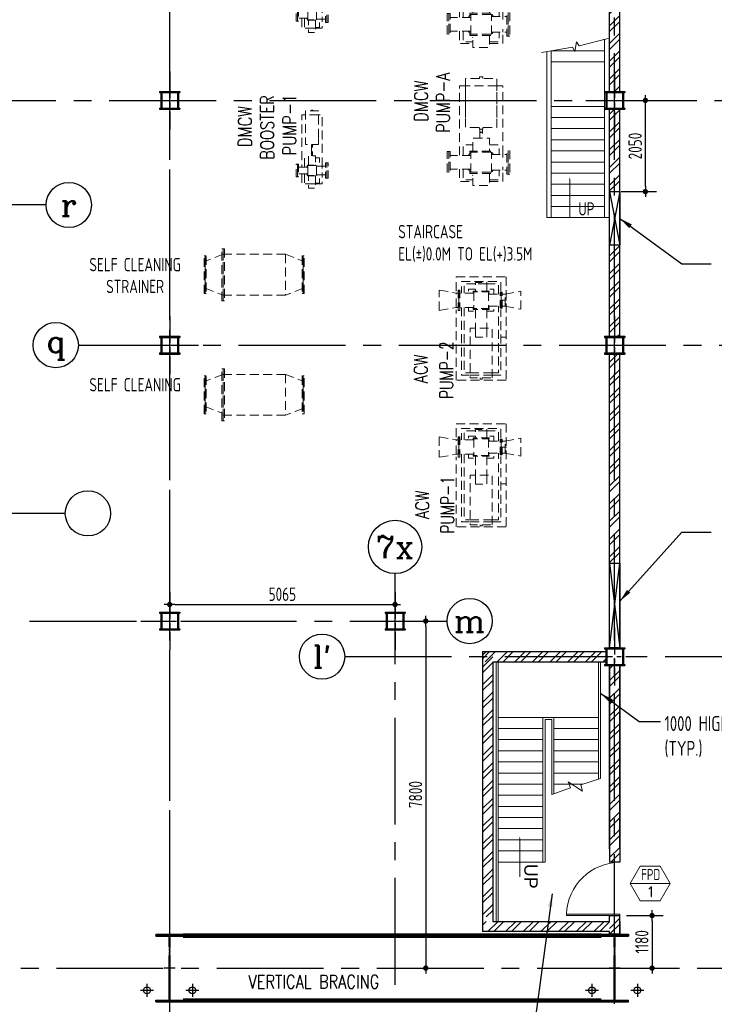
# Model space of a CAD drawing. Extents: x -7650383 to 4934791, y -114316 to 1826789.
# Tile 21 of 256: x 520963 to 536573, y -49791 to -27663. Entities that reach past the tile are written whole.
import ezdxf
from ezdxf.enums import TextEntityAlignment as Align

# ---------------------------------------------------------------- set-up
doc = ezdxf.new("R2010")
doc.units = 0
doc.header["$LTSCALE"] = 800
doc.header["$MEASUREMENT"] = 0
for name, pattern in [('CENTER', [2, 1.25, -0.25, 0.25, -0.25]), ('CENTER2', [1.125, 0.75, -0.125, 0.125, -0.125]), ('DASHDOT', [1, 0.5, -0.25, 0, -0.25]), ('HIDDEN', [0.375, 0.25, -0.125])]:
    doc.linetypes.add(name, pattern=pattern)
doc.layers.get('0').update_dxf_attribs({"linetype": 'CONTINUOUS'})
for name, color, linetype, lineweight in [('2CON', 1, 'CONTINUOUS', 13), ('A-WIN TAG', 3, 'CONTINUOUS', 13), ('A-WIN TAG TEXT', 3, 'CONTINUOUS', 13), ('DOOR', 235, 'CONTINUOUS', 13), ('EQPT', 8, 'HIDDEN', 9), ('STAIR', 4, 'CONTINUOUS', 13), ('WALL HATCH', 251, 'CONTINUOUS', 13)]:
    doc.layers.add(name, color=color, linetype=linetype, lineweight=lineweight)
for name, color, linetype in [('Aux Ped Stel', 7, 'CONTINUOUS'), ('Aux_col', 7, 'CONTINUOUS'), ('CL', 2, 'CENTER2'), ('COL', 1, 'CENTER'), ('DIM', 4, 'CONTINUOUS'), ('GRID', 8, 'CENTER'), ('HATCH', 9, 'CONTINUOUS'), ('OPENING EO', 2, 'CONTINUOUS'), ('RAINWATER', 2, 'CONTINUOUS'), ('REV3', 2, 'CONTINUOUS'), ('T', 3, 'CONTINUOUS'), ('TEXT', 3, 'CONTINUOUS'), ('VER BRACING', 2, 'DASHDOT'), ('WALL', 6, 'CONTINUOUS')]:
    doc.layers.add(name, color=color, linetype=linetype)
doc.styles.add('HTX11', font='O8111901')
doc.styles.add('ROMANC', font='romanc')
doc.styles.add('ROMANS', font='ISO9.shx', dxfattribs={"width": 0.8})
doc.styles.add('S3', font='ROMANS1.SHX', dxfattribs={"width": 0.8})
doc.styles.get("Standard").update_dxf_attribs({"font": 'ISO9'})
doc.dimstyles.new('barka INTERNAL DIM', dxfattribs={"dimscale": 100, "dimtxt": 3, "dimasz": 1.2, "dimexe": 2.5, "dimexo": 1.5, "dimgap": 0.8, "dimtad": 1, "dimdsep": 46, "dimtxsty": 'ROMANS', "dimblk": 'DDOT1', "dimcen": 0, "dimclrd": 256, "dimclre": 256, "dimclrt": 2, "dimadec": 0, "dimazin": 2, "dimtp": 0.1, "dimtm": 0.1, "dimtfac": 0.71, "dimtmove": 2, "dimatfit": 3, "dimlwd": -1, "dimlwe": -1, "dimarcsym": 0})
doc.dimstyles.get("Standard").update_dxf_attribs({"dimtxt": 0.18, "dimasz": 0.18, "dimexe": 0.18, "dimexo": 0.0625, "dimgap": 0.09, "dimtad": 0, "dimtih": 1, "dimtoh": 1, "dimdec": 4, "dimzin": 0, "dimdsep": 46, "dimtxsty": 'Standard', "dimcen": 0.09, "dimadec": 0, "dimazin": 0, "dimtfac": 1, "dimtdec": 4, "dimtofl": 0, "dimtmove": 0, "dimatfit": 3, "dimfxl": 1, "dimtolj": 1, "dimtzin": 0, "dimarcsym": 0})

# ---------------------------------------------------------------- blocks, each defined once
blk = doc.blocks.new('AUX COL')
at = {"layer": 'Aux Ped Stel'}
for p, q in [((-225, 200), (-225, 175)), ((-225, 200), (225, 200)), ((-225, 175), (225, 175)), ((-200, 175), (-200, -175)), ((-175, 175), (-175, -175)), ((175, 175), (175, -175)), ((200, 175), (200, -175)), ((225, 200), (225, 175)), ((-225, -175), (-225, -200)), ((-225, -175), (225, -175)), ((-225, -200), (225, -200)), ((225, -175), (225, -200))]:
    blk.add_line(p, q, dxfattribs=at)
at = {"layer": 'CL'}
for p, q in [((0, 650), (0, -650)), ((-650, 0), (650, 0))]:
    blk.add_line(p, q, dxfattribs=at)
blk = doc.blocks.new('A$C41E52089')
at = {"layer": 'COL'}
h = blk.add_hatch(dxfattribs=at)
h.set_pattern_fill('ANSI31', color=256, scale=100, style=0)
h.paths.add_polyline_path([(310, -720), (0, -720), (0, -760), (310, -760)])
h.paths.add_polyline_path([(0, -720), (-310, -720), (-310, -760), (0, -760)])
h.paths.add_polyline_path([(0, 0), (-13, 0), (-13, -720), (0, -720)])
h.paths.add_polyline_path([(0, 720), (-13, 720), (-13, 0), (0, 0)])
h.paths.add_polyline_path([(12, 0), (0, 0), (0, -720), (12, -720)])
h.paths.add_polyline_path([(12, 720), (0, 720), (0, 0), (12, 0)])
h.paths.add_polyline_path([(310, 760), (0, 760), (0, 720), (12, 720), (310, 720)])
h.paths.add_polyline_path([(0, 760), (-310, 760), (-310, 720), (0, 720)])
for p, q in [((-310, 760), (310, 760)), ((-310, 760), (-310, 720)), ((-310, 720), (310, 720)), ((-13, -720), (-13, 720)), ((12, -720), (12, 720)), ((310, 760), (310, 720)), ((-310, -720), (310, -720)), ((-310, -760), (-310, -720)), ((-310, -760), (310, -760)), ((310, -760), (310, -720))]:
    blk.add_line(p, q, dxfattribs=at)
at = {"layer": 'COL', "color": 2}
for p, q in [((0, -800), (0, 800)), ((123, 0), (-123, 0))]:
    blk.add_line(p, q, dxfattribs=at)
blk = doc.blocks.new('SERVICE BUILDING-ARCH$0$dd1')
at = {"layer": 'DOOR'}
blk.add_lwpolyline([(-1000, 975), (0, 975), (0, 1000), (-1000, 1000)], close=True, dxfattribs=at)
blk.add_arc((13, 1014), 1014, 182.2093, 269.2412, dxfattribs=at)
blk = doc.blocks.new('A$C375E730E')
at = {"layer": 'EQPT', "flags": 128}
for points in [[(18188, 13596), (18188, 12492), (18892, 12492), (18892, 13596), (18188, 13596)], [(18505, 13596), (18505, 13631), (18575, 13631), (18575, 13596)], [(14725, 13269), (14725, 13284), (14755, 13284), (14755, 13269)], [(18188, 13430), (18050, 13430), (18050, 11863)], [(18188, 13436), (18186, 13436), (18186, 12720), (18188, 12720)], [(18892, 13430), (18188, 13430)], [(18892, 12720), (18894, 12720), (18894, 13436), (18892, 13436)], [(19030, 11888), (19030, 13430), (18892, 13430)], [(14594, 13173), (14510, 13173), (14510, 12000)], [(14594, 13269), (14593, 12510), (14886, 12510), (14886, 13269), (14594, 13269)], [(14886, 13173), (14594, 13173)], [(14970, 12021), (14970, 13173), (14886, 13173)], [(14594, 12643), (14593, 12643), (14593, 12510), (14593, 12510)], [(14886, 12510), (14888, 12510), (14887, 12643), (14886, 12643)], [(14755, 12510), (14755, 12496), (14725, 12496), (14725, 12510)], [(14728, 12496), (14728, 12451), (14752, 12451), (14752, 12496)], [(14728, 12255), (14728, 12443), (14752, 12443), (14752, 12255)], [(18575, 12492), (18575, 12456), (18505, 12456), (18505, 12492)], [(18512, 12456), (18512, 12386), (18568, 12386), (18568, 12456)], [(14573, 12000), (14573, 12212), (14663, 12212)], [(14663, 12049), (14663, 12255), (14817, 12255), (14817, 12049)], [(14817, 12212), (14907, 12212), (14907, 12025)], [(18356, 11962), (18356, 12254), (18724, 12254), (18724, 11962)], [(18512, 12254), (18512, 12379), (18568, 12379), (18568, 12254)], [(14385, 12065), (14410, 12065), (14410, 11785), (14385, 11785), (14385, 12065)], [(14410, 12065), (14435, 12065), (14435, 11785), (14410, 11785), (14410, 12065)], [(14644, 12000), (14435, 12000)], [(14615, 12000), (14637, 12029), (14644, 12034)], [(14635, 12047), (14635, 12035), (14845, 12035), (14845, 12047), (14635, 12047)], [(14644, 11815), (14644, 12035)], [(14661, 12047), (14663, 12049)], [(14817, 12049), (14819, 12047)], [(14836, 11815), (14836, 12035)], [(14836, 12034), (14844, 12029), (14850, 12021)], [(14836, 12025), (15041, 12025)], [(14970, 11969), (14970, 12021)], [(15041, 11754), (15070, 11754), (15070, 12096), (15041, 12096), (15041, 11754)], [(15070, 11754), (15099, 11754), (15099, 12096), (15070, 12096), (15070, 11754)], [(17810, 11952), (17778, 11952), (17778, 11469), (17810, 11469), (17810, 11952)], [(17842, 11952), (17810, 11952), (17810, 11469), (17842, 11469), (17842, 11952)], [(18137, 11863), (18137, 12102), (18356, 12102)], [(18287, 11962), (18287, 11934), (18793, 11934), (18793, 11962), (18287, 11962)], [(18349, 12003), (18356, 12008)], [(18724, 12102), (18943, 12102), (18943, 11888)], [(18724, 12008), (18731, 12003)], [(19150, 11443), (19115, 11443), (19115, 11977), (19150, 11977), (19150, 11443)], [(19185, 11443), (19150, 11443), (19150, 11977), (19185, 11977), (19185, 11443)], [(14644, 11850), (14435, 11850)], [(14510, 11850), (14510, 11623), (14663, 11623)], [(14573, 11850), (14573, 11638), (14663, 11638)], [(14644, 11816), (14637, 11822), (14615, 11850)], [(14635, 11815), (14635, 11803), (14845, 11803), (14845, 11815), (14635, 11815)], [(14663, 11801), (14661, 11803)], [(14817, 11803), (14817, 11525), (14663, 11525), (14663, 11803)], [(14817, 11638), (14907, 11638), (14907, 11825)], [(14817, 11623), (14970, 11623), (14970, 11825)], [(14819, 11803), (14817, 11801)], [(14847, 11826), (14844, 11822), (14836, 11816)], [(14836, 11825), (15041, 11825)], [(14970, 11829), (14970, 11881)], [(18310, 11863), (17842, 11863)], [(18249, 11863), (18291, 11918), (18310, 11932)], [(18310, 11486), (18310, 11934)], [(18770, 11936), (18789, 11921), (18814, 11888)], [(18770, 11486), (18770, 11934)], [(18770, 11888), (19115, 11888)], [(19030, 11816), (19030, 11888)], [(14663, 11623), (14817, 11623)], [(18310, 11558), (17842, 11558)], [(18050, 11558), (18050, 11280), (18356, 11280)], [(18137, 11558), (18137, 11318), (18356, 11318)], [(18310, 11488), (18291, 11502), (18249, 11558)], [(18724, 11318), (18943, 11318), (18943, 11532)], [(18724, 11280), (19030, 11280), (19030, 11532)], [(18812, 11532), (18789, 11502), (18768, 11486)], [(18770, 11532), (19115, 11532)], [(19030, 11532), (19030, 11604)], [(18287, 11486), (18287, 11458), (18793, 11458), (18793, 11486), (18287, 11486)], [(18356, 11412), (18349, 11417)], [(18724, 11458), (18724, 11189), (18356, 11189), (18356, 11458)], [(18731, 11417), (18724, 11412)], [(18188, 10496), (18188, 9392), (18892, 9392), (18892, 10496), (18188, 10496)], [(18505, 10496), (18505, 10531), (18575, 10531), (18575, 10496)], [(18188, 10330), (18050, 10330), (18050, 8763)], [(18188, 10336), (18186, 10336), (18186, 9620), (18188, 9620)], [(18892, 10330), (18188, 10330)], [(18892, 9620), (18894, 9620), (18894, 10336), (18892, 10336)], [(19030, 8788), (19030, 10330), (18892, 10330)], [(14594, 9769), (14593, 9010), (14886, 9010), (14886, 9769), (14594, 9769)], [(14725, 9769), (14725, 9784), (14755, 9784), (14755, 9769)], [(14594, 9673), (14510, 9673), (14510, 8500)], [(14886, 9673), (14594, 9673)], [(14970, 8521), (14970, 9673), (14886, 9673)], [(18575, 9392), (18575, 9356), (18505, 9356), (18505, 9392)], [(18512, 9356), (18512, 9286), (18568, 9286), (18568, 9356)], [(14594, 9143), (14593, 9143), (14593, 9010), (14593, 9010)], [(14886, 9010), (14888, 9010), (14887, 9143), (14886, 9143)], [(18356, 8862), (18356, 9154), (18724, 9154), (18724, 8862)], [(18512, 9154), (18512, 9279), (18568, 9279), (18568, 9154)], [(14755, 9010), (14755, 8996), (14725, 8996), (14725, 9010)], [(14728, 8996), (14728, 8951), (14752, 8951), (14752, 8996)], [(14728, 8755), (14728, 8943), (14752, 8943), (14752, 8755)], [(17810, 8852), (17778, 8852), (17778, 8369), (17810, 8369), (17810, 8852)], [(17842, 8852), (17810, 8852), (17810, 8369), (17842, 8369), (17842, 8852)], [(18137, 8763), (18137, 9002), (18356, 9002)], [(18287, 8862), (18287, 8834), (18793, 8834), (18793, 8862), (18287, 8862)], [(18349, 8903), (18356, 8908)], [(18724, 9002), (18943, 9002), (18943, 8788)], [(18724, 8908), (18731, 8903)], [(19150, 8343), (19115, 8343), (19115, 8877), (19150, 8877), (19150, 8343)], [(19185, 8343), (19150, 8343), (19150, 8877), (19185, 8877), (19185, 8343)], [(14573, 8500), (14573, 8712), (14663, 8712)], [(14663, 8549), (14663, 8755), (14817, 8755), (14817, 8549)], [(14817, 8712), (14907, 8712), (14907, 8525)], [(18310, 8763), (17842, 8763)], [(18249, 8763), (18291, 8818), (18310, 8832)], [(18310, 8386), (18310, 8834)], [(18770, 8836), (18789, 8821), (18814, 8788)], [(18770, 8386), (18770, 8834)], [(18770, 8788), (19115, 8788)], [(19030, 8716), (19030, 8788)], [(14385, 8565), (14410, 8565), (14410, 8285), (14385, 8285), (14385, 8565)], [(14410, 8565), (14435, 8565), (14435, 8285), (14410, 8285), (14410, 8565)], [(14644, 8500), (14435, 8500)], [(14615, 8500), (14637, 8529), (14644, 8534)], [(14635, 8547), (14635, 8535), (14845, 8535), (14845, 8547), (14635, 8547)], [(14644, 8315), (14644, 8535)], [(14661, 8547), (14663, 8549)], [(14817, 8549), (14819, 8547)], [(14836, 8315), (14836, 8535)], [(14836, 8534), (14844, 8529), (14850, 8521)], [(14836, 8525), (15041, 8525)], [(14970, 8469), (14970, 8521)], [(15041, 8254), (15070, 8254), (15070, 8596), (15041, 8596), (15041, 8254)], [(15070, 8254), (15099, 8254), (15099, 8596), (15070, 8596), (15070, 8254)], [(18310, 8458), (17842, 8458)], [(18050, 8458), (18050, 8180), (18356, 8180)], [(18137, 8458), (18137, 8218), (18356, 8218)], [(18310, 8388), (18291, 8402), (18249, 8458)], [(18724, 8218), (18943, 8218), (18943, 8432)], [(18724, 8180), (19030, 8180), (19030, 8432)], [(18812, 8432), (18789, 8402), (18768, 8386)], [(18770, 8432), (19115, 8432)], [(19030, 8432), (19030, 8504)], [(14644, 8350), (14435, 8350)], [(14510, 8350), (14510, 8123), (14663, 8123)], [(14573, 8350), (14573, 8138), (14663, 8138)], [(14644, 8316), (14637, 8322), (14615, 8350)], [(14635, 8315), (14635, 8303), (14845, 8303), (14845, 8315), (14635, 8315)], [(14663, 8301), (14661, 8303)], [(14817, 8303), (14817, 8025), (14663, 8025), (14663, 8303)], [(14817, 8138), (14907, 8138), (14907, 8325)], [(14817, 8123), (14970, 8123), (14970, 8325)], [(14819, 8303), (14817, 8301)], [(14847, 8326), (14844, 8322), (14836, 8316)], [(14836, 8325), (15041, 8325)], [(14970, 8329), (14970, 8381)], [(18287, 8386), (18287, 8358), (18793, 8358), (18793, 8386), (18287, 8386)], [(18356, 8312), (18349, 8317)], [(18724, 8358), (18724, 8089), (18356, 8089), (18356, 8358)], [(18731, 8317), (18724, 8312)], [(14663, 8123), (14817, 8123)]]:
    blk.add_lwpolyline(points, dxfattribs=at)
blk = doc.blocks.new('A$C7AD0325D')
at = {"layer": 'EQPT'}
for p, q in [((12740, 3210), (12340, 3055)), ((12740, 3210), (14140, 3210)), ((14140, 3210), (14540, 3055)), ((14140, 3210), (14140, 2290)), ((12340, 2486), (12340, 3014)), ((14540, 2486), (14540, 3014)), ((14540, 2486), (14540, 3014)), ((12340, 2445), (12740, 2290)), ((14540, 2445), (14140, 2290)), ((12740, 2290), (14140, 2290)), ((17597, 1948), (17597, 2405)), ((17599, 1948), (17599, 2405)), ((17599, 2405), (17980, 2339)), ((17980, 2015), (17980, 2339)), ((17980, 2339), (18020, 2339)), ((19076, 2313), (19011, 2313)), ((19076, 2313), (19432, 2380)), ((19076, 2040), (19076, 2313)), ((19432, 1974), (19432, 2380)), ((19434, 1974), (19434, 2380)), ((17599, 1948), (17980, 2015)), ((17980, 2015), (18020, 2015)), ((19076, 2040), (19011, 2040)), ((19076, 2040), (19432, 1974)), ((12740, 510), (12340, 355)), ((12740, 510), (14140, 510)), ((14140, 510), (14540, 355)), ((14140, 510), (14140, -410)), ((12340, -214), (12340, 314)), ((14540, -214), (14540, 314)), ((14540, -214), (14540, 314)), ((12340, -213), (12740, -368)), ((12740, -410), (14140, -410)), ((14540, -255), (14140, -410)), ((17597, -895), (17597, -1352)), ((17599, -895), (17980, -961)), ((17599, -895), (17599, -1352)), ((17980, -1285), (17980, -961)), ((17980, -961), (18020, -961)), ((19076, -987), (19011, -987)), ((19076, -987), (19432, -920)), ((19076, -1260), (19076, -987)), ((19432, -1326), (19432, -920)), ((19434, -1326), (19434, -920)), ((17599, -1352), (17980, -1285)), ((17980, -1285), (18020, -1285)), ((19076, -1260), (19011, -1260)), ((19076, -1260), (19432, -1326))]:
    blk.add_line(p, q, dxfattribs=at)
for points in [[(12740, 3334), (12740, 2166), (12710, 2166), (12710, 3334)], [(12770, 3334), (12770, 2166), (12740, 2166), (12740, 3334)], [(12340, 3175), (12340, 2325), (12318, 2325), (12318, 3175)], [(12362, 3175), (12362, 2325), (12340, 2325), (12340, 3175)], [(14518, 3175), (14518, 2325), (14540, 2325), (14540, 3175)], [(14540, 3175), (14540, 2325), (14562, 2325), (14562, 3175)], [(12340, 475), (12340, -375), (12318, -375), (12318, 475)], [(12362, 475), (12362, -375), (12340, -375), (12340, 475)], [(12740, 634), (12740, -534), (12710, -534), (12710, 634)], [(12770, 634), (12770, -534), (12740, -534), (12740, 634)], [(14540, 475), (14540, -375), (14562, -375), (14562, 475)]]:
    blk.add_lwpolyline(points, close=True, dxfattribs=at)
for points in [[(17978, 2384), (17978, 2702), (19103, 2702), (19103, 382), (17978, 382), (17978, 1959)], [(14540, 475), (14518, 475), (14518, -375), (14540, -375)], [(17978, -900), (17978, -598), (19103, -598), (19103, -2918), (17978, -2918), (17978, -1346)]]:
    blk.add_lwpolyline(points, dxfattribs=at)
at = {"layer": 'EQPT', "flags": 128}
for points in [[(18981, 2383), (18981, 2595), (18101, 2595), (18101, 2339)], [(18411, 2545), (18156, 2545), (18156, 2339)], [(18671, 2384), (18671, 2572), (18411, 2572), (18411, 2384)], [(18671, 2545), (18411, 2545)], [(18926, 2313), (18926, 2545), (18671, 2545)], [(18040, 2405), (18020, 2405), (18020, 1948), (18040, 1948), (18040, 2405)], [(18040, 2405), (18060, 2405), (18060, 1948), (18040, 1948), (18040, 2405)], [(18040, 2177), (18040, 2339)], [(18040, 2177), (18040, 2339)], [(18379, 2339), (18060, 2339)], [(18411, 2425), (18257, 2425), (18257, 2339)], [(18356, 2339), (18366, 2352), (18379, 2362)], [(18720, 2364), (18720, 2384), (18363, 2384), (18363, 2364), (18720, 2364)], [(18379, 2364), (18379, 1990)], [(18407, 2384), (18411, 2387)], [(18825, 2313), (18825, 2425), (18671, 2425)], [(18671, 2387), (18676, 2384)], [(18704, 2364), (18704, 1990)], [(18704, 2362), (18729, 2313)], [(18704, 2313), (18970, 2313)], [(18990, 1999), (18970, 1999), (18970, 2355), (18990, 2355), (18990, 1999)], [(18990, 2177), (18990, 2355)], [(18990, 1999), (19011, 1999), (19011, 2355), (18990, 2355), (18990, 1999)], [(18040, 2015), (18040, 2177)], [(18379, 2015), (18060, 2015)], [(18101, 2015), (18101, 495), (18293, 495)], [(18156, 2015), (18156, 545), (18291, 545)], [(18257, 2015), (18257, 1929), (18411, 1929)], [(18379, 1992), (18366, 2002), (18356, 2015)], [(18671, 1929), (18825, 1929), (18825, 2040)], [(18704, 2040), (18970, 2040)], [(18704, 1992), (18729, 2040)], [(18791, 545), (18926, 545), (18926, 2040)], [(18990, 2177), (19107, 2177)], [(18990, 1999), (18990, 2177)], [(18720, 1970), (18720, 1990), (18363, 1990), (18363, 1970), (18720, 1970)], [(18411, 1967), (18407, 1970)], [(18411, 1970), (18411, 1548)], [(18671, 1970), (18671, 1548)], [(18676, 1970), (18671, 1967)], [(18789, 495), (18981, 495), (18981, 1967)], [(18789, 430), (18789, 1548), (18293, 1548), (18293, 430), (18789, 430)], [(18417, 1345), (18411, 1345), (18411, 1548)], [(18671, 1548), (18671, 1345), (18418, 1345)], [(19104, 1350), (18981, 1350)], [(18291, 545), (18791, 545)], [(18293, 495), (18789, 495)], [(18566, 430), (18566, 405), (18516, 405), (18516, 430)], [(18981, -917), (18981, -705), (18101, -705), (18101, -961)], [(18411, -755), (18156, -755), (18156, -961)], [(18411, -875), (18257, -875), (18257, -961)], [(18671, -916), (18671, -728), (18411, -728), (18411, -916)], [(18671, -755), (18411, -755)], [(18926, -987), (18926, -755), (18671, -755)], [(18825, -987), (18825, -875), (18671, -875)], [(18040, -895), (18020, -895), (18020, -1352), (18040, -1352), (18040, -895)], [(18040, -895), (18060, -895), (18060, -1352), (18040, -1352), (18040, -895)], [(18040, -1123), (18040, -961)], [(18040, -1123), (18040, -961)], [(18379, -961), (18060, -961)], [(18356, -961), (18366, -948), (18379, -938)], [(18720, -936), (18720, -916), (18363, -916), (18363, -936), (18720, -936)], [(18379, -936), (18379, -1310)], [(18407, -916), (18411, -913)], [(18671, -913), (18676, -916)], [(18704, -936), (18704, -1310)], [(18704, -938), (18729, -987)], [(18704, -987), (18970, -987)], [(18990, -1301), (18970, -1301), (18970, -945), (18990, -945), (18990, -1301)], [(18990, -1123), (18990, -945)], [(18990, -1301), (19011, -1301), (19011, -945), (18990, -945), (18990, -1301)], [(18990, -1123), (18990, -945)], [(18040, -1285), (18040, -1123)], [(18379, -1285), (18060, -1285)], [(18101, -1285), (18101, -2805), (18293, -2805)], [(18156, -1285), (18156, -2755), (18291, -2755)], [(18257, -1285), (18257, -1371), (18411, -1371)], [(18379, -1308), (18366, -1298), (18356, -1285)], [(18720, -1330), (18720, -1310), (18363, -1310), (18363, -1330), (18720, -1330)], [(18671, -1371), (18825, -1371), (18825, -1260)], [(18704, -1260), (18970, -1260)], [(18704, -1308), (18729, -1260)], [(18791, -2755), (18926, -2755), (18926, -1260)], [(18990, -1123), (19107, -1123)], [(18990, -1301), (18990, -1123)], [(18411, -1333), (18407, -1330)], [(18411, -1330), (18411, -1752)], [(18671, -1330), (18671, -1752)], [(18676, -1330), (18671, -1333)], [(18789, -2805), (18981, -2805), (18981, -1333)], [(18789, -2870), (18789, -1752), (18293, -1752), (18293, -2870), (18789, -2870)], [(18417, -1955), (18411, -1955), (18411, -1752)], [(18671, -1752), (18671, -1955), (18418, -1955)], [(19104, -1950), (18981, -1950)], [(18291, -2755), (18791, -2755)], [(18293, -2805), (18789, -2805)], [(18566, -2870), (18566, -2895), (18516, -2895), (18516, -2870)]]:
    blk.add_lwpolyline(points, dxfattribs=at)
blk = doc.blocks.new('DDOT1')
blk.add_line((-1, 0), (1, 0))
at = {"const_width": 0.5}
blk.add_lwpolyline([(-0.25, 0, 1), (0.25, 0, 1)], format="xyb", close=True, dxfattribs=at)
blk = doc.blocks.new('*D260')
at = {"layer": 'DIM', "transparency": 16777216}
for p, q in [((529540, -41177), (530338, -41177)), ((530088, -41297), (530088, -48857)), ((530120, -48977), (530338, -48977))]:
    blk.add_line(p, q, dxfattribs=at)
at = {"layer": 'DIM', "transparency": 16777216, "xscale": 119.9999999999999, "yscale": 119.9999999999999, "zscale": 119.9999999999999}
for p, rotation in [((530088, -41177), 90), ((530088, -48977), 270)]:
    blk.add_blockref('DDOT1', p, dxfattribs=dict(at, rotation=rotation))
at = {"layer": 'DIM', "color": 2, "transparency": 16777216, "insert": (529858, -45077), "char_height": 300, "attachment_point": 5, "rotation": 90, "style": 'ROMANS'}
blk.add_mtext('7800', dxfattribs=at)
blk = doc.blocks.new('*D268')
at = {"layer": 'DIM', "transparency": 16777216}
for p, q in [((529398, -40777), (529398, -40555)), ((524333, -40745), (524333, -41055)), ((524453, -40805), (529278, -40805))]:
    blk.add_line(p, q, dxfattribs=at)
at = {"layer": 'DIM', "transparency": 16777216, "xscale": 119.9999999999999, "yscale": 119.9999999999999, "zscale": 119.9999999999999, "rotation": 180}
blk.add_blockref('DDOT1', (524333, -40805), dxfattribs=at)
at = {"layer": 'DIM', "transparency": 16777216, "xscale": 119.9999999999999, "yscale": 119.9999999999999, "zscale": 119.9999999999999}
blk.add_blockref('DDOT1', (529398, -40805), dxfattribs=at)
at = {"layer": 'DIM', "color": 2, "transparency": 16777216, "insert": (526866, -40575), "char_height": 300, "attachment_point": 5, "style": 'ROMANS'}
blk.add_mtext('5065', dxfattribs=at)
blk = doc.blocks.new('*D511')
at = {"layer": 'DIM', "transparency": 16777216}
for p, q in [((534826, -29477), (535274, -29477)), ((535024, -31407), (535024, -29597)), ((534483, -31527), (535274, -31527))]:
    blk.add_line(p, q, dxfattribs=at)
at = {"layer": 'DIM', "transparency": 16777216, "xscale": 119.9999999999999, "yscale": 119.9999999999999, "zscale": 119.9999999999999}
for p, rotation in [((535024, -29477), 90), ((535024, -31527), 270)]:
    blk.add_blockref('DDOT1', p, dxfattribs=dict(at, rotation=rotation))
at = {"layer": 'DIM', "color": 2, "transparency": 16777216, "insert": (534794, -30502), "char_height": 300, "attachment_point": 5, "rotation": 90, "style": 'ROMANS'}
blk.add_mtext('2050', dxfattribs=at)
blk = doc.blocks.new('*D515')
at = {"layer": 'DIM', "transparency": 16777216}
for p, q in [((534598, -47797), (535424, -47797)), ((535174, -47917), (535174, -48857)), ((534607, -48977), (535424, -48977))]:
    blk.add_line(p, q, dxfattribs=at)
at = {"layer": 'DIM', "transparency": 16777216, "xscale": 119.9999999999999, "yscale": 119.9999999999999, "zscale": 119.9999999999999}
for p, rotation in [((535174, -47797), 90), ((535174, -48977), 270)]:
    blk.add_blockref('DDOT1', p, dxfattribs=dict(at, rotation=rotation))
at = {"layer": 'DIM', "color": 2, "transparency": 16777216, "insert": (534944, -48387), "char_height": 300, "attachment_point": 5, "rotation": 90, "style": 'ROMANS'}
blk.add_mtext('1180', dxfattribs=at)

msp = doc.modelspace()

# ---------------------------------------------------------------- hatches: boundary and pattern name
at = {"layer": 'WALL HATCH'}
h = msp.add_hatch(dxfattribs=at)
h.set_pattern_fill('ANSI32', color=256, scale=750, style=0)
h.paths.add_polyline_path([(534218.3, -24911.2), (534448.3, -24911.2), (534448.3, -24737.4), (534218.3, -24737.4)])
h.paths.add_polyline_path([(534448.3, -47795.9), (534218.3, -47795.9), (534218.3, -48217.4), (534448.3, -48217.4)])
h.paths.add_polyline_path([(534448.3, -42177.4), (534218.3, -42177.4), (534218.3, -46596.9), (534448.3, -46596.9)])
h.paths.add_polyline_path([(534448.3, -26112.2), (534218.3, -26112.2), (534218.3, -29277.4), (534448.3, -29277.4)])
h.paths.add_polyline_path([(534218.3, -24912.2), (534448.3, -24912.2), (534448.3, -24911.2), (534218.3, -24911.2)])
h.paths.add_polyline_path([(534218.3, -31527.1), (534448.3, -31527.1), (534448.3, -29677.4), (534218.3, -29677.4)])
h.paths.add_polyline_path([(534448.3, -32727.4), (534218.3, -32727.4), (534218.3, -34778.5), (534448.3, -34778.5)])
h.paths.add_polyline_path([(534218.3, -39877.4), (534448.3, -39877.4), (534448.3, -35178.5), (534218.3, -35178.5)])
h = msp.add_hatch(dxfattribs=at)
h.set_pattern_fill('ANSI32', color=256, scale=750, style=0)
h.set_pattern_definition([(45, (-6e-07, -212816.6), (-198.87378, 198.87378), []), (45, (132.58, -212816.6), (-198.87378, 198.87378), [])])
h.paths.add_polyline_path([(531593.3, -41862.4), (531593.3, -47827.4), (531363.3, -47827.4), (531363.3, -41862.4)])
h = msp.add_hatch(dxfattribs=at)
h.set_pattern_fill('ANSI32', color=256, scale=750, style=0)
h.set_pattern_definition([(45, (33126.76, -153251.3), (-198.87378, 198.87378), []), (45, (33259.35, -153251.3), (-198.87378, 198.87378), [])])
h.paths.add_polyline_path([(534133.3, -42092.4), (534133.3, -41977.4), (534158.3, -41977.4), (534158.3, -41862.4), (531363.3, -41862.4), (531363.3, -42092.4)])
h = msp.add_hatch(dxfattribs=at)
h.set_pattern_fill('ANSI32', color=256, scale=750, style=0)
h.set_pattern_definition([(45, (-1e-06, -212916.6), (-198.87378, 198.87378), []), (45, (132.58, -212916.6), (-198.87378, 198.87378), [])])
h.paths.add_polyline_path([(534218.3, -48157.4), (534218.3, -47927.4), (531914.8, -47927.4), (531914.8, -48157.4)])
h.paths.add_polyline_path([(531914.8, -48157.4), (531914.8, -47927.4), (531363.3, -47927.4), (531363.3, -48157.4)])

# ---------------------------------------------------------------- linework, layer by layer
at = {"layer": '2CON'}
msp.add_line((535583.4, -47074.8), (534683.4, -47074.8), dxfattribs=at)
at = {"layer": 'A-WIN TAG'}
msp.add_lwpolyline([(534908.4, -46685.1), (534683.4, -47074.8), (534908.4, -47464.6), (535358.4, -47464.6), (535583.4, -47074.8), (535358.4, -46685.1)], close=True, dxfattribs=at)
at = {"layer": 'CL'}
for p, q in [((523823.3, -49332.4), (523823.3, -49622.4)), ((524843.3, -49332.4, 100), (524843.3, -49622.4, 100)), ((533823.3, -49332.4), (533823.3, -49622.4)), ((534843.3, -49332.4, 100), (534843.3, -49622.4, 100)), ((523968.3, -49477.4), (523678.3, -49477.4)), ((524988.3, -49477.4, 100), (524698.3, -49477.4, 100)), ((533968.3, -49477.4), (533678.3, -49477.4)), ((534988.3, -49477.4, 100), (534698.3, -49477.4, 100))]:
    msp.add_line(p, q, dxfattribs=at)
at = {"layer": 'DIM'}
for centre, radius in [((522066.9, -31827.4), 508.6), ((522066.9, -31827.4), 508.6), ((521774, -34977.4), 508.6), ((521774, -34977.4), 508.6), ((521774, -34977.4), 508.6), ((522497, -38757.4), 508.6), ((529398.4, -39512.4), 600), ((531075.1, -41177.4), 508.6), ((531075.1, -41177.4), 508.6), ((527758.1, -41977.4), 508.6), ((527758.1, -41977.4), 508.6)]:
    msp.add_circle(centre, radius, dxfattribs=at)
at = {"layer": 'GRID', "linetype": 'CENTER2', "ltscale": 4}
for p, q in [((534333.3, -59615), (534333.3, 18980.4)), ((524333.4, -59615), (524333.4, -6939.4)), ((524333.4, -55031.5), (524333.4, -9892.8)), ((512177.1, -29477.4), (569344.6, -29477.4)), ((521558.3, -31827.4), (509984.7, -31827.4)), ((522282.6, -34977.4), (555592.6, -34977.4)), ((521988.4, -38757.4), (509812.1, -38757.4)), ((529398.4, -49350), (529398.4, -40112.4)), ((470784.5, -41177.4), (530566.5, -41177.4)), ((528266.7, -41977.4), (555615.6, -41977.4)), ((453390.3, -48977.4), (572461.6, -48977.4))]:
    msp.add_line(p, q, dxfattribs=at)
at = {"layer": 'HATCH'}
msp.add_line((534448.3, -29277.4), (534448.3, -25911.2), dxfattribs=at)
at = {"layer": 'OPENING EO'}
for p, q in [((534218.3, -31527.1), (534448.3, -32727.4)), ((534448.3, -31527.1), (534218.3, -32727.4)), ((534218.3, -39877.4), (534448.3, -41777.4)), ((534218.3, -41777.4), (534448.3, -39877.4))]:
    msp.add_line(p, q, dxfattribs=at)
for points in [[(534218.3, -31527.1), (534448.3, -31527.1), (534448.3, -32727.4), (534218.3, -32727.4)], [(534218.3, -39877.4), (534448.3, -39877.4), (534448.3, -41777.4), (534218.3, -41777.4)]]:
    msp.add_lwpolyline(points, close=True, dxfattribs=at)
at = {"layer": 'RAINWATER'}
for centre in [(523823.3, -49477.4, -100), (524843.3, -49477.4), (533823.3, -49477.4, -100), (534843.3, -49477.4)]:
    msp.add_circle(centre, 75, dxfattribs=at)
at = {"layer": 'REV3', "linetype": 'Continuous', "elevation": 207.7, "flags": 128}
msp.add_lwpolyline([(533324, -31200.6, 0, 150, 0), (533324, -31555.3, 25, 25, 0), (533324, -32113.9, 25, 25, 0)], format="xyseb", dxfattribs=at)
at = {"layer": 'REV3', "linetype": 'Continuous', "flags": 128}
msp.add_lwpolyline([(532201.2, -46018.2, 0, 150, 0), (532201.2, -46372.9, 25, 25, 0), (532201.2, -46931.5, 25, 25, 0)], format="xyseb", dxfattribs=at)
at = {"layer": 'STAIR'}
for p, q in [((534108.3, -28111.2), (534084.7, -28111.2)), ((534108.3, -28105.1), (534108.3, -32111.2)), ((532808.3, -32111.2), (532808.3, -28378.2)), ((534108.3, -28361.2), (532908.3, -28361.2)), ((532908.3, -31841.2), (532908.3, -28361.2)), ((532908.3, -32111.2), (532908.3, -28361.2)), ((534108.3, -28611.2), (532908.3, -28611.2)), ((534108.3, -29611.2), (532908.3, -29611.2)), ((534108.3, -29861.2), (532908.3, -29861.2)), ((534108.3, -30111.2), (532908.3, -30111.2)), ((534108.3, -30361.2), (532908.3, -30361.2)), ((534108.3, -30611.2), (532908.3, -30611.2)), ((534108.3, -30861.2), (532908.3, -30861.2)), ((534108.3, -31111.2), (532908.3, -31111.2)), ((534108.3, -31361.2), (532908.3, -31361.2)), ((534108.3, -31611.2), (532908.3, -31611.2)), ((534108.3, -31861.2), (532908.3, -31861.2)), ((534218.3, -32111.2), (532808.3, -32111.2)), ((531668.3, -42092.4, 0), (531668.3, -47927.4, 0)), ((531718.3, -42092.4, 0), (531718.3, -47927.4, 0)), ((533968.3, -42092.4, 0), (533968.3, -44734.5, 0)), ((534018.3, -42092.4, 0), (534018.3, -44719.1, 0)), ((531718.3, -43343.4, 0), (533968.3, -43343.4, 0)), ((532718.3, -43343.4, 0), (532718.3, -46593.4, 0)), ((532968.3, -43343.4, 0), (532968.3, -45056.2, 0)), ((532768.3, -43393.4, 0), (532768.3, -46593.4, 0)), ((532768.3, -43393.4, 0), (532918.3, -43393.4, 0)), ((532918.3, -43393.4, 0), (532918.3, -45073.5, 0)), ((531718.3, -43593.4, 0), (532718.3, -43593.4, 0)), ((532968.3, -43593.4, 0), (533968.3, -43593.4, 0)), ((531718.3, -43843.4, 0), (532718.3, -43843.4, 0)), ((532968.3, -43843.4, 0), (533968.3, -43843.4, 0)), ((531718.3, -44093.4, 0), (532718.3, -44093.4, 0)), ((532968.3, -44093.4, 0), (533968.3, -44093.4, 0)), ((531718.3, -44343.4, 0), (532718.3, -44343.4, 0)), ((532968.3, -44343.4, 0), (533968.3, -44343.4, 0)), ((531718.3, -44593.4, 0), (532718.3, -44593.4, 0)), ((532968.3, -44593.4, 0), (533968.3, -44593.4, 0)), ((531718.3, -44843.4, 0), (532718.3, -44843.4, 0)), ((532968.3, -44843.4, 0), (533614.3, -44843.4, 0)), ((531718.3, -45093.4, 0), (532718.3, -45093.4, 0)), ((531718.3, -45343.4, 0), (532718.3, -45343.4, 0)), ((531718.3, -45593.4, 0), (532718.3, -45593.4, 0)), ((531718.3, -45843.4, 0), (532718.3, -45843.4, 0)), ((531718.3, -46093.4, 0), (532718.3, -46093.4, 0)), ((531718.3, -46343.4, 0), (532718.3, -46343.4, 0)), ((531718.3, -46593.4, 0), (532718.3, -46593.4, 0)), ((532718.3, -46593.4, 0), (532768.3, -46593.4, 0))]:
    msp.add_line(p, q, dxfattribs=at)
msp.add_lwpolyline([(534184.4, -28085.4), (533532.4, -28254), (533477.7, -28159), (533439.5, -28374.9), (533384.7, -28279.9), (532690.4, -28398.3)], dxfattribs=at)
at = {"layer": 'STAIR', "elevation": 0, "flags": 128}
msp.add_lwpolyline([(532918.3, -45073.5), (533340.7, -44927.5), (533291.1, -44788.1), (533613.5, -44998.3), (533570, -44857), (534018.3, -44719.1)], dxfattribs=at)
at = {"layer": 'VER BRACING', "color": 7, "const_width": 100}
for points in [[(524633.3, -48247.4), (534033.3, -48247.4)], [(524633.3, -49707.4), (534033.3, -49707.4)]]:
    msp.add_lwpolyline(points, dxfattribs=at)
at = {"layer": 'WALL'}
for p, q in [((534218.3, -29277.4), (534218.3, -26112.2)), ((534218.3, -29177.4), (534218.3, -26112.2)), ((534448.3, -29177.4), (534448.3, -26112.2)), ((534218.3, -34778.5), (534218.3, -29677.4)), ((534218.3, -34677.4), (534218.3, -29777.4)), ((534448.3, -34778.5), (534448.3, -29677.4)), ((534448.3, -34677.4), (534448.3, -29777.4)), ((534218.3, -41777.4), (534218.3, -35178.5)), ((534448.3, -41777.4), (534448.3, -35178.5)), ((534218.3, -40177.4), (534218.3, -35277.4)), ((534448.3, -40177.4), (534448.3, -35277.4)), ((531363.3, -41862.4), (531363.3, -48157.4)), ((531363.3, -41862.4), (534133.3, -41862.4)), ((531593.3, -42092.4), (531593.3, -47927.4)), ((531593.3, -42092.4), (534133.3, -42092.4)), ((534218.3, -46295.9), (534218.3, -42177.4)), ((534218.3, -46295.9), (534218.3, -42177.4)), ((534218.3, -42177.4), (534218.3, -46596.9)), ((534448.3, -46295.9), (534448.3, -42177.4)), ((534448.3, -42177.4), (534448.3, -46596.9)), ((534218.3, -45262.4, 370380.4), (534218.3, -46295.9, 303736.1)), ((534218.3, -46295.9), (534218.3, -45437.2)), ((534218.3, -46295.9), (534218.3, -45437.2)), ((534448.3, -46596.9), (534218.3, -46596.9)), ((534448.3, -48227.4), (534448.3, -47795.9)), ((531593.3, -47927.4), (534218.3, -47927.4)), ((534218.3, -47796.9), (534448.3, -47796.9)), ((534218.3, -47927.4), (534218.3, -47796.9)), ((534448.3, -48227.4), (534448.3, -47796.9)), ((534448.3, -47926.6), (534448.3, -48217.4)), ((534218.3, -48157.4), (531363.3, -48157.4)), ((534218.3, -48217.4), (534218.3, -48157.4)), ((534448.3, -48217.4), (534218.3, -48217.4))]:
    msp.add_line(p, q, dxfattribs=at)

# ---------------------------------------------------------------- block references
for name, p in [('A$C375E730E', (512793.3, -39477.4)), ('A$C7AD0325D', (512793.3, -36144.4))]:
    msp.add_blockref(name, p)
at = {"layer": 'Aux_col'}
for p in [(524333.3, -29477.4), (534333.3, -29477.4), (524333.3, -34977.4), (534333.3, -34977.4), (524333.3, -41177.4), (529398.3, -41177.4), (534333.3, -41977.4)]:
    msp.add_blockref('AUX COL', p, dxfattribs=at)
at = {"layer": 'COL'}
for p in [(524333.3, -48977.4), (534333.3, -48977.4)]:
    msp.add_blockref('A$C41E52089', p, dxfattribs=at)
at = {"layer": 'DOOR', "xscale": -1.199999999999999, "yscale": 1.199999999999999, "zscale": 1.199999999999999, "rotation": 180.0000000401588}
msp.add_blockref('SERVICE BUILDING-ARCH$0$dd1', (534448.3, -46596.9), dxfattribs=at)

# ---------------------------------------------------------------- texts
at = {"layer": 'A-WIN TAG TEXT', "width": 0.8}
msp.add_text('FPD', height=250, dxfattribs=at).set_placement((535143.5, -46874.9), align=Align.MIDDLE)
at = {"layer": 'A-WIN TAG TEXT'}
msp.add_text('1', height=250, dxfattribs=at).set_placement((535145, -47260.7), align=Align.MIDDLE)
at = {"layer": 'T', "style": 'S3', "width": 0.8}
for s, p in [('DMCW', (530131.7, -29953.2)), ('PUMP-A', (530631.7, -30204.6)), ('BOOSTER', (526675.3, -30808.4)), ('DMCW', (526175.3, -30522.7)), ('PUMP-1', (527175.3, -30711.3))]:
    msp.add_text(s, height=300, rotation=90, dxfattribs=at).set_placement(p)
at = {"layer": 'T', "style": 'S3'}
for s, width, p in [('ACW', 0.8, (530124.5, -35507.5)), ('PUMP-2', 0.75, (530706.2, -35539.1)), ('PUMP-1', 0.75, (530725.8, -38565.3)), ('ACW', 0.8, (530160.8, -38560.5))]:
    msp.add_text(s, height=300, rotation=90, dxfattribs=dict(at, width=width)).set_placement(p, align=Align.CENTER)
at = {"layer": 'T', "style": 'S3', "width": 0.8}
msp.add_text('VERTICAL BRACING', height=300, dxfattribs=at).set_placement((526102.7, -49432.5))
at = {"layer": 'TEXT', "style": 'ROMANC'}
for s, p in [('r', (522066.9, -31827.4)), ('q', (521774, -34977.4)), ('q', (521774, -34977.4)), ('q', (521774, -34977.4)), ('7x', (529398.4, -39512.4)), ('m', (531075.1, -41177.4)), ('m', (531075.1, -41177.4)), ("l'", (527758.1, -41977.4))]:
    msp.add_text(s, height=500, dxfattribs=at).set_placement(p, align=Align.MIDDLE)
at = {"layer": 'TEXT', "style": 'ROMANS', "width": 0.8}
msp.add_text('UP', height=300, dxfattribs=at).set_placement((533700.4, -31914.1, 207.7), align=Align.MIDDLE)
for s, p in [('SELF CLEANING', (523556.2, -33317.2)), ('STRAINER', (523556.2, -33808.3)), ('SELF CLEANING', (523556.2, -36017.2))]:
    msp.add_text(s, height=300, dxfattribs=at).set_placement(p, align=Align.CENTER)
at = {"layer": 'TEXT', "attachment_point": 1, "style": 'ROMANS'}
for s, insert, char_height, width in [('STAIRCASE\\PEL(±)0.0M TO EL(+)3.5M', (529469.8, -32275.8, 207.7), 300, 4775.736), ('1000 HIGH HANDRAIL (TYP.)', (535452.6, -43313.7, 0), 334.327, 3551.566)]:
    msp.add_mtext(s, dxfattribs=dict(at, insert=insert, char_height=char_height, width=width))
at = {"layer": 'WALL', "style": 'HTX11'}
msp.add_text('UP', height=300, rotation=270, dxfattribs=at).set_placement((532302.9, -46634.7))

# ---------------------------------------------------------------- dimensions: what is measured, and where the dimension line sits
at = {"layer": 'DIM'}
for base, p1, p2, picture, middle in [((535024, -29477.4), (534333.3, -31527.1), (534676, -29477.4), '*D511', (534794, -30502.3)), ((530087.6, -48977.4), (529389.8, -41177.4), (529969.7, -48977.4), '*D260', (529857.6, -45077.4)), ((535173.8476, -48977.3725), (534448.3079, -47796.8788), (534456.5644, -48977.3725), '*D515', (534943.8476, -48387.1257))]:
    dim = msp.add_linear_dim(base=base, p1=p1, p2=p2, angle=90, dimstyle='barka INTERNAL DIM', override={"dimdec": 0, "dimtmove": 0}, dxfattribs=at)
    dim.commit()
    dim.dimension.update_dxf_attribs({"geometry": picture, "text_midpoint": middle})
dim = msp.add_linear_dim(base=(529398.3, -40804.7), p1=(524333.4, -40594.7), p2=(529398.3, -40927.4), dimstyle='barka INTERNAL DIM', override={"dimdec": 0, "dimtmove": 0}, dxfattribs=at)
dim.commit()
dim.dimension.update_dxf_attribs({"geometry": '*D268', "text_midpoint": (526865.9, -40574.7)})

# ---------------------------------------------------------------- leaders
at = {"layer": 'HATCH'}
for points in [[(534448.3, -32127.3), (535841.8, -33150.4), (536502, -33150.4)], [(534448.3, -40731.9), (535841.8, -39179.4), (536502, -39179.4)]]:
    msp.add_leader(points, dimstyle='Standard', override={"dimtxt": 350, "dimasz": 300, "dimexe": 0, "dimexo": 0, "dimgap": 100, "dimtad": 0, "dimtih": 0, "dimtoh": 0, "dimdec": 0, "dimtxsty": 'ROMANS', "dimcen": 0, "dimclrd": 9, "dimclre": 9, "dimclrt": 256, "dimtdec": 0, "dimtix": 1, "dimtofl": 1, "dimatfit": 0}, dxfattribs=at)
at = {"layer": 'STAIR'}
msp.add_leader([(534018.3, -42801.7, 0), (534883.1, -43435.1, 0), (535361.8, -43435.1, 0)], dimstyle='Standard', override={"dimtxt": 350, "dimasz": 300, "dimexe": 0, "dimexo": 0, "dimgap": 100, "dimtad": 0, "dimtih": 0, "dimtoh": 0, "dimdec": 0, "dimtxsty": 'ROMANS', "dimcen": 0, "dimclrd": 9, "dimclre": 9, "dimclrt": 256, "dimtdec": 0, "dimtix": 1, "dimtofl": 1, "dimatfit": 0}, dxfattribs=at)
at = {"layer": 'WALL'}
msp.add_leader([(532925.3, -47305), (532196.3, -52721.3), (531264.1, -52721.3)], dimstyle='Standard', override={"dimtxt": 350, "dimasz": 300, "dimexe": 0, "dimexo": 0, "dimgap": 100, "dimtad": 0, "dimtih": 0, "dimtoh": 0, "dimdec": 0, "dimtxsty": 'ROMANS', "dimcen": 0, "dimclrd": 9, "dimclre": 9, "dimclrt": 256, "dimtdec": 0, "dimtix": 1, "dimtofl": 1, "dimatfit": 0}, dxfattribs=at)

doc.saveas('drawing.dxf')
